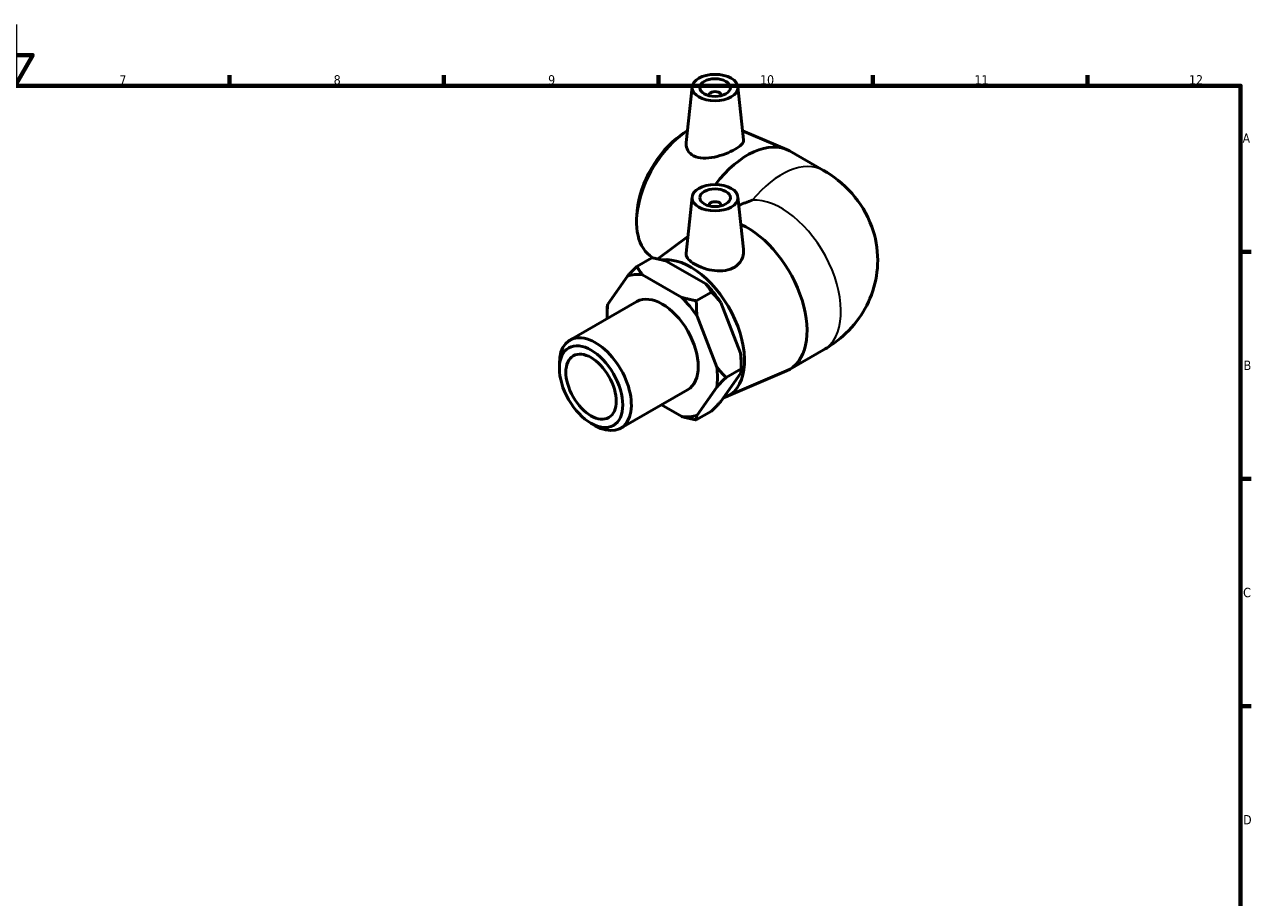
# Model space of a CAD drawing. Header units: millimetres. Extents: x -53 to 901, y -44 to 605.
# Tile 4 of 4: x 424 to 825, y 309 to 594. Entities that reach past the tile are written whole.
import ezdxf

# ---------------------------------------------------------------- set-up
doc = ezdxf.new("R2010")
doc.units = ezdxf.units.MM
for name, color, linetype, lineweight in [('Border (ANSI)', 7, 'Continuous', 70), ('Visible (ANSI)', 7, 'Continuous', 50), ('Visible Narrow (ANSI)', 7, 'Continuous', 35)]:
    doc.layers.add(name, color=color, linetype=linetype, lineweight=lineweight)
doc.styles.add('Note Text (ANSI)', font='tahoma.ttf')

# ---------------------------------------------------------------- blocks, each defined once
blk = doc.blocks.new('Borders Default Border')
at = {"layer": 'Border (ANSI)'}
for p, q in [((490.58, 574), (490.58, 577.45)), ((560.67, 574), (560.67, 577.45)), ((630.75, 574), (630.75, 577.45)), ((700.83, 574), (700.83, 577.45)), ((770.92, 574), (770.92, 577.45)), ((821, 519.75), (824.45, 519.75)), ((821, 445.5), (824.45, 445.5)), ((821, 371.25), (824.45, 371.25))]:
    blk.add_line(p, q, dxfattribs=at)
at = {"layer": 'Border (ANSI)', "flags": 128}
for points in [[(420.5, 594), (420.5, 574), (414.73, 584), (426.27, 584), (420.5, 574)], [(20, 20), (20, 574), (821, 574), (821, 20), (20, 20)]]:
    blk.add_lwpolyline(points, dxfattribs=at)
at = {"layer": 'Border (ANSI)', "color": 230, "true_color": 0xff0080, "attachment_point": 7, "style": 'Note Text (ANSI)'}
for s, insert, char_height in [('7', (454.6, 574.4), 3.05), ('8', (524.63, 574.33), 3.05), ('9', (594.7, 574.34), 3.05), ('10', (663.96, 574.34), 3.048), ('11', (734.04, 574.4), 3.048), ('12', (804.13, 574.4), 3.048), ('A', (821.63, 555.35), 3.05), ('B', (821.99, 481.1), 3.05), ('C', (821.8, 406.8), 3.05), ('D', (821.81, 332.6), 3.05)]:
    blk.add_mtext(s, dxfattribs=dict(at, insert=insert, char_height=char_height))

msp = doc.modelspace()

# ---------------------------------------------------------------- linework, layer by layer
at = {"layer": 'Visible (ANSI)'}
for p, q in [((641.761, 573.667), (639.803, 555.395)), ((656.733, 573.667), (658.593, 556.321)), ((647.247, 570.948), (647.247, 570.761)), ((651.247, 570.948), (651.247, 570.761)), ((638.043, 557.837), (639.277, 558.709)), ((658.273, 559.305), (672.621, 553.174)), ((673.601, 552.685), (684.679, 546.306)), ((641.761, 537.67), (639.79, 519.281)), ((656.733, 537.67), (658.567, 520.563)), ((647.247, 534.952), (647.247, 534.765)), ((651.247, 534.952), (651.247, 534.765)), ((623.85, 533.191), (623.716, 531.686)), ((630.568, 517.381), (640.37, 524.696)), ((628.635, 517.778), (623.685, 514.928)), ((627.973, 518.511), (629.069, 517.694)), ((633.328, 516.705), (646.216, 509.282)), ((620.632, 511.775), (614.188, 502.58)), ((638.438, 504.803), (625.549, 512.226)), ((643.131, 503.73), (648.081, 506.58)), ((601.848, 490.868), (623.698, 503.45)), ((651.134, 503.168), (657.578, 486.552)), ((613.963, 499.427), (613.963, 501.056)), ((649.8, 482.072), (643.356, 498.689)), ((673.601, 481.27), (684.679, 487.649)), ((598.389, 481.602), (598.389, 483.231)), ((652.853, 478.66), (657.803, 481.511)), ((657.803, 483.14), (657.803, 481.511)), ((657.578, 479.987), (651.134, 470.792)), ((652.809, 472.315), (672.621, 480.781)), ((618.44, 462.055), (640.29, 474.637)), ((643.356, 466.313), (649.8, 475.508)), ((631.745, 469.717), (638.438, 465.862)), ((648.081, 467.639), (643.131, 464.789)), ((608.69, 463.714), (610.099, 462.897))]:
    msp.add_line(p, q, dxfattribs=at)
for centre, major_axis, ratio in [((649.247, 573.4), (-7.5, 0), 0.5758617), ((649.247, 573.4), (-5, 0), 0.5758617), ((649.247, 537.404), (-7.5, 0), 0.5758617), ((649.247, 537.404), (-5, 0), 0.5758617), ((608.73, 475.647), (-7.298, 12.673), 0.5780931), ((608.73, 475.647), (-5.807, 10.085), 0.5780931)]:
    msp.add_ellipse(centre, major_axis=major_axis, ratio=ratio, dxfattribs=at)
for centre, major_axis, ratio, start_param, end_param in [((649.247, 570.948), (-2, 0), 0.5758617, 2.9729035, 6.4518745), ((641.25, 539.581), (-12.447, -21.615), 0.5780931, 3.9831428, 6.2143675), ((639.843, 540.391), (-11.353, -19.715), 0.5780931, 4.0371628, 5.3876152), ((659.877, 528.854), (13.723, 23.831), 0.5780931, 0, 1.3542456), ((649.247, 534.952), (2, 0), 0.5758617, 6.1144961, 9.5934671), ((680.501, 516.978), (38.891, 0), 0.5780931, 2.0839293, 2.2187154), ((659.877, 505.101), (13.723, -23.831), 0.5780931, 6.2143675, 8.7537858), ((641.25, 494.374), (12.447, -21.615), 0.5780931, 6.1544198, 9.1961701), ((631.994, 489.044), (-12.725, 22.098), 0.5780931, 5.8652102, 6.181429), ((639.772, 493.523), (-12.725, 22.098), 0.5780931, 4.8180127, 5.1342315), ((631.994, 489.044), (-8.296, 14.407), 0.5780931, 3.1415927, 6.2831853), ((631.994, 489.044), (-12.725, 22.098), 0.5780931, 0.6292225, 0.8606547), ((631.994, 489.044), (12.725, -22.098), 0.5780931, 1.67642, 1.9926388), ((610.144, 476.462), (8.296, -14.407), 0.5780931, 5.4958534, 10.2121098), ((639.772, 493.523), (-12.725, 22.098), 0.5780931, 3.9289245, 4.0870339), ((631.994, 489.044), (12.725, -22.098), 0.5780931, 0.6292225, 0.9454413), ((631.994, 489.044), (12.725, -22.098), 0.5780931, 5.8652102, 6.181429)]:
    msp.add_ellipse(centre, major_axis=major_axis, ratio=ratio, start_param=start_param, end_param=end_param, dxfattribs=at)
for points, knots in [([(642.25, 551.073), (641.466, 551.473), (640.797, 552.068), (639.94, 553.495), (639.75, 554.322), (639.785, 555.198), (639.792, 555.296), (639.803, 555.395)], [0, 0, 0, 0, 0.34652268, 0.34652268, 0.69304536, 0.69304536, 0.73652249, 0.73652249, 0.73652249, 0.73652249]), ([(658.592, 556.321), (658.598, 556.275), (658.6, 556.229), (658.599, 555.752), (658.363, 555.269), (657.391, 554.259), (656.653, 553.727), (654.93, 552.735), (653.845, 552.216), (651.493, 551.312), (650.225, 550.929), (647.835, 550.428), (646.548, 550.28), (644.18, 550.383), (643.098, 550.641), (642.25, 551.073)], [3.4949239, 3.4949239, 3.4949239, 3.4949239, 3.5333538, 3.5333538, 3.8988956, 3.8988956, 4.2644373, 4.2644373, 4.6299791, 4.6299791, 4.9955208, 4.9955208, 5.3702003, 5.3702003, 5.7448798, 5.7448798, 5.7448798, 5.7448798]), ([(684.679, 546.306), (687.837, 544.487), (691.05, 542.101), (696.571, 535.862), (698.938, 532.226), (701.707, 524.517), (702.406, 520.77), (702.412, 513.525), (701.825, 510.06), (699.688, 503.573), (698.099, 500.605), (694.165, 495.072), (691.747, 492.694), (687.778, 489.569), (686.226, 488.54), (684.679, 487.649)], [4.712389, 4.712389, 4.712389, 4.712389, 5.0265482, 5.0265482, 5.2937894, 5.2937894, 5.4973301, 5.4973301, 5.6852106, 5.6852106, 5.8863344, 5.8863344, 6.1293025, 6.1293025, 6.2831853, 6.2831853, 6.2831853, 6.2831853]), ([(655.664, 514.742), (654.822, 514.206), (653.766, 513.807), (651.477, 513.423), (650.244, 513.431), (647.943, 513.704), (646.715, 513.988), (644.451, 514.745), (643.415, 515.215), (641.767, 516.163), (641.047, 516.705), (640.07, 517.815), (639.812, 518.386), (639.774, 519.047), (639.778, 519.163), (639.791, 519.281)], [0, 0, 0, 0, 0.3465227, 0.3465227, 0.6930454, 0.6930454, 1.0425214, 1.0425214, 1.3919975, 1.3919975, 1.7414735, 1.7414735, 2.0909495, 2.0909495, 2.1638244, 2.1638244, 2.1638244, 2.1638244]), ([(658.566, 520.563), (658.588, 520.359), (658.6, 520.156), (658.601, 519.005), (658.356, 517.975), (657.344, 516.132), (656.574, 515.322), (655.664, 514.742)], [4.91630072, 4.91630072, 4.91630072, 4.91630072, 4.99552084, 4.99552084, 5.37020031, 5.37020031, 5.74487978, 5.74487978, 5.74487978, 5.74487978])]:
    msp.add_open_spline(points, degree=3, knots=knots, dxfattribs=at)
for points in [[(628.635, 517.778), (631.187, 517.288), (633.328, 516.705)], [(623.685, 514.928), (621.984, 513.225), (620.632, 511.775)], [(625.549, 512.226), (624.536, 513.458), (623.685, 514.928)], [(646.216, 509.282), (647.23, 508.05), (648.081, 506.58)], [(648.081, 506.58), (649.781, 504.877), (651.134, 503.168)], [(614.188, 502.58), (613.963, 501.78), (613.963, 501.056)], [(643.131, 503.73), (640.579, 504.22), (638.438, 504.803)], [(643.356, 498.689), (643.131, 501.047), (643.131, 503.73)], [(657.578, 486.552), (657.803, 484.194), (657.803, 481.511)], [(652.853, 478.66), (651.153, 480.364), (649.8, 482.072)], [(657.803, 481.511), (657.803, 480.787), (657.578, 479.987)], [(649.8, 475.508), (651.153, 476.957), (652.853, 478.66)], [(651.134, 470.792), (649.781, 469.342), (648.081, 467.639)], [(638.438, 465.862), (640.579, 465.279), (643.131, 464.789)], [(643.131, 464.789), (643.131, 465.513), (643.356, 466.313)]]:
    msp.add_rational_spline(points, [1, 1.00384797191, 1], degree=2, dxfattribs=at)
at = {"layer": 'Visible Narrow (ANSI)'}
for centre, major_axis, start_param, end_param in [((670.955, 522.475), (13.723, 23.831), 0, 1.2965974), ((670.955, 511.48), (-13.723, 23.831), 3.1415927, 6.0128538)]:
    msp.add_ellipse(centre, major_axis=major_axis, ratio=0.5780931, start_param=start_param, end_param=end_param, dxfattribs=at)

# ---------------------------------------------------------------- block references
msp.add_blockref('Borders Default Border', (0, 0))

doc.saveas('drawing.dxf')
